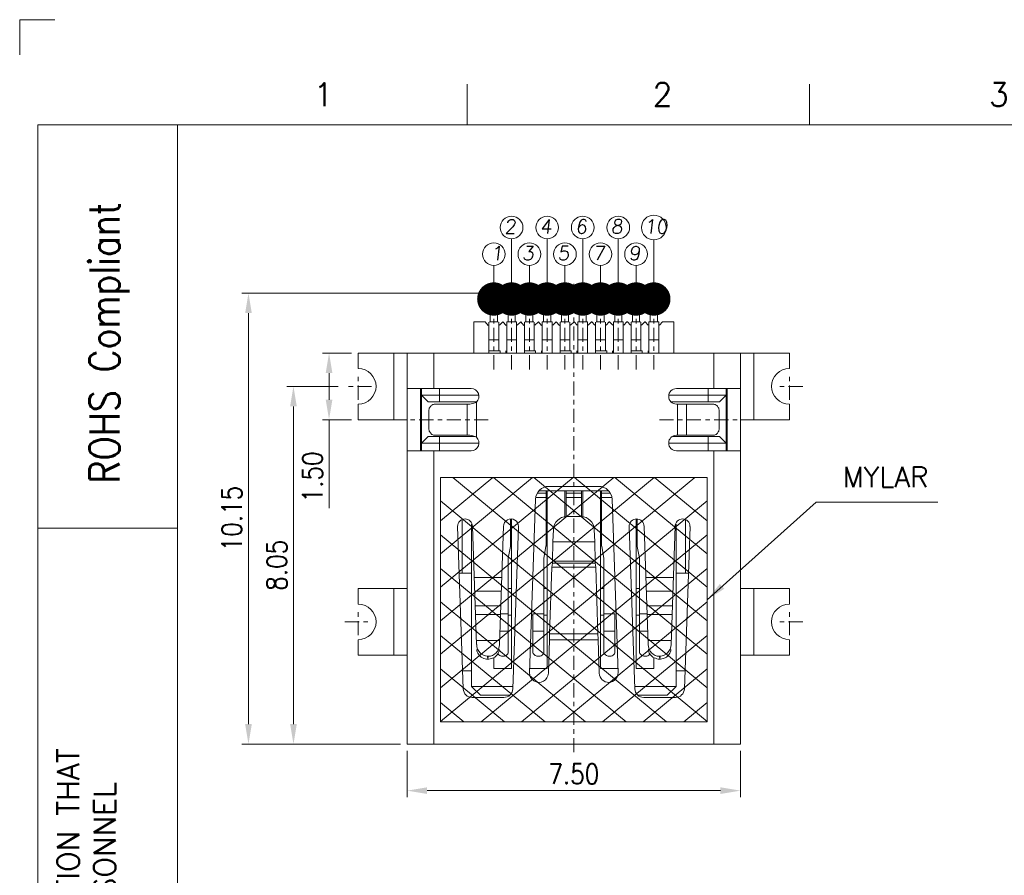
# Model space of a CAD drawing. Header units: inches. Extents: x -964.6 to -898.3, y 1271 to 1317.9.
# Tile 3 of 13: x -964.6 to -942.5, y 1298.6 to 1317.9. Entities that reach past the tile are written whole.
import ezdxf
from ezdxf.enums import TextEntityAlignment as Align

# ---------------------------------------------------------------- set-up
doc = ezdxf.new("R2010")
doc.units = ezdxf.units.IN
doc.header["$MEASUREMENT"] = 0
doc.linetypes.add('CENTER', pattern=[10.16, 6.35, -1.27, 1.27, -1.27])
for name, color, linetype in [('371', 7, 'Continuous'), ('\\M+2B9CF\\M+2AED8', 7, 'Continuous'), ('中心线', 1, 'CENTER'), ('实体线', 2, 'Continuous'), ('文字说明', 4, 'Continuous')]:
    doc.layers.add(name, color=color, linetype=linetype)
doc.layers.add('OTHER', color=3, linetype='Continuous', lineweight=9)
doc.layers.add('尺寸标注', color=3, linetype='Continuous', lineweight=13)
doc.styles.add('DIM', font='romans.shx', dxfattribs={"width": 0.8})
doc.styles.add('ROMANS', font='romans', dxfattribs={"width": 0.85})
doc.styles.get("Standard").update_dxf_attribs({"font": 'txt', "bigfont": 'gbcbig.shx'})
doc.dimstyles.new('DIM', dxfattribs={"dimscale": 2.5, "dimtxt": 0.15, "dimasz": 0.15, "dimexe": 0.05, "dimexo": 0.05, "dimgap": 0.05, "dimtad": 1, "dimzin": 0, "dimdsep": 46, "dimtxsty": 'ROMANS', "dimcen": 0.09, "dimadec": 0, "dimazin": 0, "dimtfac": 1, "dimtmove": 0, "dimatfit": 3, "dimfxl": 0, "dimtolj": 1, "dimtzin": 0, "dimlwd": 13, "dimlwe": 13, "dimarcsym": 0})
doc.dimstyles.get("Standard").update_dxf_attribs({"dimtxt": 3, "dimasz": 3, "dimexe": 0.6, "dimexo": 0.6, "dimgap": 0.3, "dimtad": 0, "dimtoh": 1, "dimzin": 0, "dimdsep": 46, "dimtxsty": 'ROMANS', "dimcen": 0.3, "dimclrd": 3, "dimclre": 3, "dimclrt": 3, "dimadec": 0, "dimazin": 0, "dimtfac": 1, "dimtofl": 0, "dimtmove": 0, "dimatfit": 3, "dimfxl": 0, "dimtolj": 1, "dimtzin": 0, "dimlwd": 15, "dimlwe": 15, "dimarcsym": 0})

# ---------------------------------------------------------------- blocks, each defined once
blk = doc.blocks.new('fsrwrs87sd')
at = {"layer": '\\M+2B9CF\\M+2AED8', "lineweight": 20}
for p, q in [((-1099.254, 1313.822), (-1099.254, 1312.7)), ((-1089.87, 1313.822), (-1089.87, 1312.7)), ((-1111.026, 1312.7), (-1111.026, 1261.302)), ((-1111.026, 1312.7), (-1033.564, 1312.7)), ((-1107.195, 1312.7), (-1107.195, 1261.302)), ((-1111.026, 1301.644), (-1107.195, 1301.644))]:
    blk.add_line(p, q, dxfattribs=at)
at = {"layer": '\\M+2B9CF\\M+2AED8', "lineweight": 20, "style": 'ROMANS'}
for s, p in [('1', (-1103.468, 1313.215)), ('2', (-1094.168, 1313.215)), ('3', (-1084.948, 1313.215))]:
    blk.add_text(s, height=0.64, dxfattribs=at).set_placement(p)
at = {"layer": '\\M+2B9CF\\M+2AED8', "linetype": 'Continuous', "insert": (-1109.616, 1302.865), "char_height": 0.828, "width": 31.58752, "attachment_point": 1, "rotation": 90, "style": 'ROMANS'}
blk.add_mtext('ROHS Compliant', dxfattribs=at)
at = {"layer": '\\M+2B9CF\\M+2AED8', "lineweight": 13, "insert": (-1110.495, 1261.689), "char_height": 0.6, "width": 50.17892, "attachment_point": 1, "rotation": 90}
blk.add_mtext('{\\Fromans|c134;THIS INFORMATION IS CONFIDENTIAL AND IS DISCLOSED TO YOU ON CONDITION THAT \\PNO FURTHER DISCLOSURE IS MADE BY YOU TO OTHER THAN TETULL  PERSONNEL\\PWITHOUT WRITTEN AUTHORIZATION FROM TETULL LTD.}', dxfattribs=at)
at = {"layer": '\\M+2B9CF\\M+2AED8', "lineweight": 20, "style": 'DIM', "oblique": 10, "width": 0.8}
for tag, p in [('1', (-1043.048, 1262.93)), ('A4', (-1042.716, 1261.833)), ('1OF1', (-1038.378, 1261.833)), ('A', (-1034.63, 1261.833))]:
    blk.add_attdef(tag, text='', height=0.462, dxfattribs=at).set_placement(p, align=Align.MIDDLE_CENTER)
blk = doc.blocks.new('fs2fds2e2')
at = {"layer": '371', "color": 6}
blk.add_blockref('fsrwrs87sd', (0, 0), dxfattribs=at)
blk = doc.blocks.new('FAFDSA')
at = {"layer": 'OTHER'}
for p, q in [((243.696, 139.521), (243.696, 145.021)), ((243.696, 145.021), (249.696, 145.021)), ((244.877, 145.021), (243.696, 144.044)), ((245.77, 145.021), (243.696, 143.305)), ((246.682, 145.021), (243.696, 142.551)), ((247.594, 145.021), (243.696, 141.796)), ((248.506, 145.021), (243.696, 141.042)), ((249.418, 145.021), (243.696, 140.287)), ((243.974, 145.021), (249.696, 140.287)), ((244.886, 145.021), (249.696, 141.042)), ((245.798, 145.021), (249.696, 141.796)), ((246.71, 145.021), (249.696, 142.551)), ((247.622, 145.021), (249.696, 143.305)), ((248.515, 145.021), (249.696, 144.044)), ((249.696, 145.021), (249.696, 139.521)), ((243.696, 144.496), (249.696, 139.533)), ((249.696, 144.496), (243.696, 139.533)), ((243.696, 143.73), (248.784, 139.521)), ((249.696, 143.73), (244.608, 139.521)), ((243.696, 142.976), (247.872, 139.521)), ((249.696, 142.976), (245.52, 139.521)), ((243.696, 142.221), (246.96, 139.521)), ((249.696, 142.221), (246.432, 139.521)), ((243.696, 141.467), (246.048, 139.521)), ((249.696, 141.467), (247.344, 139.521)), ((243.696, 140.712), (245.136, 139.521)), ((249.696, 140.712), (248.256, 139.521)), ((243.696, 139.958), (244.224, 139.521)), ((249.696, 139.958), (249.168, 139.521)), ((243.696, 139.521), (249.696, 139.521))]:
    blk.add_line(p, q, dxfattribs=at)
blk = doc.blocks.new('*D9')
at = {"layer": 'DEFPOINTS', "color": 0, "transparency": 16777216}
for p in [(-955.886, 1301.592), (-948.386, 1301.592), (-948.386, 1300.546)]:
    blk.add_point(p, dxfattribs=at)
at = {"layer": '尺寸标注', "color": 0, "lineweight": 13, "transparency": 16777216}
for p, q in [((-955.886, 1301.442), (-955.886, 1300.396)), ((-948.386, 1301.442), (-948.386, 1300.396)), ((-955.436, 1300.546), (-948.836, 1300.546))]:
    blk.add_line(p, q, dxfattribs=at)
at = {"layer": '尺寸标注', "color": 0, "transparency": 16777216}
for points in [[(-955.436, 1300.621), (-955.436, 1300.471), (-955.886, 1300.546)], [(-948.836, 1300.621), (-948.836, 1300.471), (-948.386, 1300.546)]]:
    blk.add_solid(points, dxfattribs=at)
at = {"layer": '尺寸标注', "color": 0, "lineweight": 13, "transparency": 16777216, "insert": (-952.136, 1300.921), "char_height": 0.45, "attachment_point": 5, "style": 'ROMANS'}
blk.add_mtext('\\A1;7.50', dxfattribs=at)
blk = doc.blocks.new('*D10')
at = {"layer": 'DEFPOINTS', "color": 0, "transparency": 16777216}
for p in [(-958.444, 1309.642), (-957.286, 1309.642), (-955.886, 1301.592)]:
    blk.add_point(p, dxfattribs=at)
at = {"layer": '尺寸标注', "color": 0, "lineweight": 13, "transparency": 16777216}
for p, q in [((-957.436, 1309.642), (-958.594, 1309.642)), ((-958.444, 1302.042), (-958.444, 1309.192)), ((-956.036, 1301.592), (-958.594, 1301.592))]:
    blk.add_line(p, q, dxfattribs=at)
at = {"layer": '尺寸标注', "color": 0, "transparency": 16777216}
for points in [[(-958.519, 1309.192), (-958.369, 1309.192), (-958.444, 1309.642)], [(-958.519, 1302.042), (-958.369, 1302.042), (-958.444, 1301.592)]]:
    blk.add_solid(points, dxfattribs=at)
at = {"layer": '尺寸标注', "color": 0, "lineweight": 13, "transparency": 16777216, "insert": (-958.819, 1305.617), "char_height": 0.45, "attachment_point": 5, "rotation": 90, "style": 'ROMANS'}
blk.add_mtext('\\A1;8.05', dxfattribs=at)
blk = doc.blocks.new('*D11')
at = {"layer": 'DEFPOINTS', "color": 0, "transparency": 16777216}
for p in [(-959.456, 1311.742), (-954.016, 1311.742), (-955.886, 1301.592)]:
    blk.add_point(p, dxfattribs=at)
at = {"layer": '尺寸标注', "color": 0, "lineweight": 13, "transparency": 16777216}
for p, q in [((-954.166, 1311.742), (-959.606, 1311.742)), ((-959.456, 1302.042), (-959.456, 1311.292)), ((-956.036, 1301.592), (-959.606, 1301.592))]:
    blk.add_line(p, q, dxfattribs=at)
at = {"layer": '尺寸标注', "color": 0, "transparency": 16777216}
for points in [[(-959.531, 1311.292), (-959.381, 1311.292), (-959.456, 1311.742)], [(-959.531, 1302.042), (-959.381, 1302.042), (-959.456, 1301.592)]]:
    blk.add_solid(points, dxfattribs=at)
at = {"layer": '尺寸标注', "color": 0, "lineweight": 13, "transparency": 16777216, "insert": (-959.831, 1306.667), "char_height": 0.45, "attachment_point": 5, "rotation": 90, "style": 'ROMANS'}
blk.add_mtext('\\A1;10.15', dxfattribs=at)
blk = doc.blocks.new('*D7')
at = {"layer": 'DEFPOINTS', "color": 0, "transparency": 16777216}
for p in [(-956.986, 1310.392), (-957.643, 1308.892), (-956.986, 1308.892)]:
    blk.add_point(p, dxfattribs=at)
at = {"layer": '尺寸标注', "color": 0, "lineweight": 13, "transparency": 16777216}
for p, q in [((-957.136, 1310.392), (-957.793, 1310.392)), ((-957.643, 1309.942), (-957.643, 1309.342)), ((-957.136, 1308.892), (-957.793, 1308.892)), ((-957.643, 1308.892), (-957.643, 1306.899))]:
    blk.add_line(p, q, dxfattribs=at)
at = {"layer": '尺寸标注', "color": 0, "transparency": 16777216}
for points in [[(-957.718, 1309.942), (-957.568, 1309.942), (-957.643, 1310.392)], [(-957.718, 1309.342), (-957.568, 1309.342), (-957.643, 1308.892)]]:
    blk.add_solid(points, dxfattribs=at)
at = {"layer": '尺寸标注', "color": 0, "lineweight": 13, "transparency": 16777216, "insert": (-958.018, 1307.604), "char_height": 0.45, "attachment_point": 5, "rotation": 90, "style": 'ROMANS'}
blk.add_mtext('\\A1;1.50', dxfattribs=at)

msp = doc.modelspace()

# ---------------------------------------------------------------- linework, layer by layer
at = {"layer": 'DEFPOINTS', "lineweight": 20}
for p in [(-964.603, 1317.102), (-963.814, 1317.892)]:
    msp.add_line(p, (-964.603, 1317.892), dxfattribs=at)
at = {"layer": '中心线', "lineweight": 13, "ltscale": 0.05}
for p, q in [((-952.736, 1310.024), (-952.736, 1312.302)), ((-952.336, 1310.024), (-952.336, 1312.302)), ((-951.936, 1310.024), (-951.936, 1312.302)), ((-951.536, 1310.024), (-951.536, 1312.138)), ((-953.936, 1310.024), (-953.936, 1311.984)), ((-953.536, 1310.024), (-953.536, 1312.033)), ((-953.136, 1310.024), (-953.136, 1312.132)), ((-952.136, 1301.409), (-952.136, 1311.952)), ((-951.136, 1310.024), (-951.136, 1312.107)), ((-950.736, 1310.024), (-950.736, 1312.102)), ((-950.336, 1310.024), (-950.336, 1312.102)), ((-956.986, 1309.342), (-956.986, 1309.942)), ((-947.286, 1309.342), (-947.286, 1309.942)), ((-956.686, 1309.642), (-957.286, 1309.642)), ((-946.986, 1309.642), (-947.586, 1309.642)), ((-954.061, 1308.892), (-955.886, 1308.892)), ((-950.21, 1308.892), (-948.386, 1308.892)), ((-956.986, 1304.042), (-956.986, 1304.642)), ((-947.286, 1304.042), (-947.286, 1304.642)), ((-957.286, 1304.342), (-956.686, 1304.342)), ((-946.986, 1304.342), (-947.586, 1304.342))]:
    msp.add_line(p, q, dxfattribs=at)
at = {"layer": '实体线', "lineweight": 15}
for p, q in [((-954.016, 1311.092), (-954.016, 1311.792)), ((-954.016, 1311.792), (-953.856, 1311.792)), ((-953.856, 1311.092), (-953.856, 1311.792)), ((-953.616, 1311.092), (-953.616, 1311.792)), ((-953.616, 1311.792), (-953.456, 1311.792)), ((-953.456, 1311.092), (-953.456, 1311.792)), ((-953.216, 1311.092), (-953.216, 1311.792)), ((-953.216, 1311.792), (-953.056, 1311.792)), ((-953.056, 1311.092), (-953.056, 1311.792)), ((-952.816, 1311.092), (-952.816, 1311.792)), ((-952.816, 1311.792), (-952.656, 1311.792)), ((-952.656, 1311.092), (-952.656, 1311.792)), ((-952.416, 1311.092), (-952.416, 1311.792)), ((-952.416, 1311.792), (-952.256, 1311.792)), ((-952.256, 1311.092), (-952.256, 1311.792)), ((-952.016, 1311.092), (-952.016, 1311.792)), ((-952.016, 1311.792), (-951.856, 1311.792)), ((-951.856, 1311.092), (-951.856, 1311.792)), ((-951.616, 1311.092), (-951.616, 1311.792)), ((-951.616, 1311.792), (-951.456, 1311.792)), ((-951.456, 1311.092), (-951.456, 1311.792)), ((-951.216, 1311.092), (-951.216, 1311.792)), ((-951.216, 1311.792), (-951.056, 1311.792)), ((-951.056, 1311.092), (-951.056, 1311.792)), ((-950.816, 1311.092), (-950.816, 1311.792)), ((-950.816, 1311.792), (-950.656, 1311.792)), ((-950.656, 1311.092), (-950.656, 1311.792)), ((-950.416, 1311.092), (-950.416, 1311.792)), ((-950.416, 1311.792), (-950.256, 1311.792)), ((-950.256, 1311.092), (-950.256, 1311.792)), ((-954.016, 1311.292), (-953.856, 1311.292)), ((-953.616, 1311.292), (-953.456, 1311.292)), ((-953.216, 1311.292), (-953.056, 1311.292)), ((-952.816, 1311.292), (-952.656, 1311.292)), ((-952.416, 1311.292), (-952.256, 1311.292)), ((-952.016, 1311.292), (-951.856, 1311.292)), ((-951.616, 1311.292), (-951.456, 1311.292)), ((-951.216, 1311.292), (-951.056, 1311.292)), ((-950.816, 1311.292), (-950.656, 1311.292)), ((-950.416, 1311.292), (-950.256, 1311.292)), ((-954.386, 1310.392), (-954.386, 1311.092)), ((-954.386, 1311.092), (-954.131, 1311.092)), ((-954.06, 1311.014), (-954.131, 1311.092)), ((-954.046, 1311.088), (-954.046, 1310.392)), ((-954.035, 1311.092), (-953.837, 1311.092)), ((-953.826, 1311.088), (-953.826, 1310.442)), ((-953.731, 1311.092), (-953.811, 1311.019)), ((-953.66, 1311.014), (-953.731, 1311.092)), ((-953.646, 1311.092), (-953.646, 1310.407)), ((-953.646, 1311.092), (-953.426, 1311.092)), ((-953.426, 1311.092), (-953.426, 1310.392)), ((-953.331, 1311.092), (-953.411, 1311.019)), ((-953.26, 1311.014), (-953.331, 1311.092)), ((-953.246, 1311.088), (-953.246, 1310.392)), ((-953.235, 1311.092), (-953.037, 1311.092)), ((-953.026, 1311.088), (-953.026, 1310.442)), ((-952.931, 1311.092), (-953.011, 1311.019)), ((-952.86, 1311.014), (-952.931, 1311.092)), ((-952.846, 1311.092), (-952.846, 1310.407)), ((-952.846, 1311.092), (-952.626, 1311.092)), ((-952.626, 1311.092), (-952.626, 1310.392)), ((-952.531, 1311.092), (-952.611, 1311.019)), ((-952.46, 1311.014), (-952.531, 1311.092)), ((-952.446, 1311.088), (-952.446, 1310.392)), ((-952.435, 1311.092), (-952.237, 1311.092)), ((-952.226, 1311.088), (-952.226, 1310.442)), ((-952.131, 1311.092), (-952.211, 1311.019)), ((-952.061, 1311.022), (-952.131, 1311.092)), ((-952.046, 1311.092), (-952.046, 1310.407)), ((-952.046, 1311.092), (-951.826, 1311.092)), ((-951.826, 1311.092), (-951.826, 1310.392)), ((-951.741, 1311.092), (-951.811, 1311.022)), ((-951.741, 1311.092), (-951.731, 1311.092)), ((-951.661, 1311.022), (-951.731, 1311.092)), ((-951.646, 1311.088), (-951.646, 1310.392)), ((-951.635, 1311.092), (-951.437, 1311.092)), ((-951.426, 1311.088), (-951.426, 1310.442)), ((-951.341, 1311.092), (-951.411, 1311.022)), ((-951.341, 1311.092), (-951.331, 1311.092)), ((-951.261, 1311.022), (-951.331, 1311.092)), ((-951.246, 1311.092), (-951.246, 1310.407)), ((-951.246, 1311.092), (-951.026, 1311.092)), ((-951.026, 1311.092), (-951.026, 1310.392)), ((-950.941, 1311.092), (-951.011, 1311.022)), ((-950.941, 1311.092), (-950.931, 1311.092)), ((-950.861, 1311.022), (-950.931, 1311.092)), ((-950.846, 1311.088), (-950.846, 1310.392)), ((-950.835, 1311.092), (-950.637, 1311.092)), ((-950.626, 1311.088), (-950.626, 1310.442)), ((-950.541, 1311.092), (-950.611, 1311.022)), ((-950.541, 1311.092), (-950.531, 1311.092)), ((-950.461, 1311.022), (-950.531, 1311.092)), ((-950.446, 1311.092), (-950.446, 1310.407)), ((-950.446, 1311.092), (-950.226, 1311.092)), ((-950.226, 1311.092), (-950.226, 1310.392)), ((-950.141, 1311.092), (-950.211, 1311.022)), ((-950.141, 1311.092), (-949.886, 1311.092)), ((-949.886, 1310.392), (-949.886, 1311.092)), ((-954.046, 1310.692), (-953.826, 1310.692)), ((-953.646, 1310.692), (-953.426, 1310.692)), ((-953.246, 1310.692), (-953.026, 1310.692)), ((-952.846, 1310.692), (-952.626, 1310.692)), ((-952.446, 1310.692), (-952.226, 1310.692)), ((-952.046, 1310.692), (-951.826, 1310.692)), ((-951.646, 1310.692), (-951.426, 1310.692)), ((-951.246, 1310.692), (-951.026, 1310.692)), ((-950.846, 1310.692), (-950.626, 1310.692)), ((-950.446, 1310.692), (-950.226, 1310.692)), ((-956.986, 1310.042), (-956.986, 1310.392)), ((-956.986, 1310.392), (-947.286, 1310.392)), ((-956.186, 1310.392), (-956.186, 1308.892)), ((-955.886, 1301.592), (-955.886, 1310.392)), ((-955.286, 1310.392), (-955.286, 1309.592)), ((-954.046, 1310.442), (-953.796, 1310.442)), ((-953.796, 1310.442), (-953.796, 1310.407)), ((-953.666, 1310.442), (-953.666, 1310.407)), ((-953.246, 1310.442), (-952.996, 1310.442)), ((-952.996, 1310.442), (-952.996, 1310.407)), ((-952.866, 1310.442), (-952.866, 1310.407)), ((-952.446, 1310.442), (-952.196, 1310.442)), ((-952.196, 1310.442), (-952.196, 1310.407)), ((-952.066, 1310.442), (-952.066, 1310.407)), ((-951.646, 1310.442), (-951.396, 1310.442)), ((-951.396, 1310.442), (-951.396, 1310.407)), ((-951.266, 1310.442), (-951.266, 1310.407)), ((-950.846, 1310.442), (-950.596, 1310.442)), ((-950.596, 1310.442), (-950.596, 1310.407)), ((-950.466, 1310.442), (-950.466, 1310.407)), ((-948.986, 1310.392), (-948.986, 1309.592)), ((-948.386, 1301.592), (-948.386, 1310.392)), ((-948.086, 1310.392), (-948.086, 1308.892)), ((-947.286, 1310.042), (-947.286, 1310.392)), ((-955.886, 1309.592), (-954.446, 1309.592)), ((-955.586, 1308.192), (-955.586, 1309.592)), ((-955.561, 1308.192), (-955.561, 1309.592)), ((-955.161, 1309.592), (-955.161, 1309.292)), ((-948.386, 1309.592), (-949.826, 1309.592)), ((-949.111, 1309.592), (-949.111, 1309.292)), ((-948.711, 1309.592), (-948.711, 1308.192)), ((-948.686, 1308.192), (-948.686, 1309.592)), ((-955.561, 1309.442), (-955.411, 1309.292)), ((-955.561, 1309.442), (-954.28, 1309.442)), ((-955.411, 1309.292), (-954.328, 1309.292)), ((-954.328, 1309.288), (-954.328, 1308.496)), ((-949.991, 1309.442), (-948.711, 1309.442)), ((-949.947, 1309.292), (-948.861, 1309.292)), ((-948.861, 1309.292), (-948.711, 1309.442)), ((-956.986, 1308.892), (-956.986, 1309.242)), ((-955.398, 1309.092), (-955.398, 1308.692)), ((-954.504, 1309.242), (-955.257, 1309.242)), ((-954.533, 1309.242), (-954.533, 1308.542)), ((-949.007, 1309.242), (-949.826, 1309.242)), ((-949.806, 1309.242), (-949.806, 1308.542)), ((-949.601, 1309.242), (-949.601, 1308.542)), ((-948.866, 1308.692), (-948.866, 1309.092)), ((-947.286, 1308.892), (-947.286, 1309.242)), ((-956.986, 1308.892), (-955.886, 1308.892)), ((-948.386, 1308.892), (-947.286, 1308.892)), ((-955.561, 1308.362), (-955.411, 1308.512)), ((-954.362, 1308.512), (-955.411, 1308.512)), ((-955.257, 1308.542), (-954.504, 1308.542)), ((-955.161, 1308.192), (-955.161, 1308.512)), ((-948.861, 1308.512), (-949.898, 1308.512)), ((-949.826, 1308.542), (-949.007, 1308.542)), ((-949.111, 1308.192), (-949.111, 1308.512)), ((-948.861, 1308.512), (-948.711, 1308.362)), ((-955.886, 1308.192), (-954.446, 1308.192)), ((-954.278, 1308.362), (-955.561, 1308.362)), ((-955.286, 1308.192), (-955.286, 1301.592)), ((-948.711, 1308.362), (-949.999, 1308.362)), ((-948.386, 1308.192), (-949.826, 1308.192)), ((-948.986, 1308.192), (-948.986, 1301.592)), ((-951.365, 1307.292), (-952.907, 1307.292)), ((-952.761, 1306.071), (-952.761, 1307.292)), ((-952.736, 1307.292), (-952.736, 1303.292)), ((-951.576, 1307.392), (-952.696, 1307.392)), ((-952.336, 1306.7), (-952.336, 1307.292)), ((-952.311, 1306.711), (-952.311, 1307.292)), ((-951.961, 1306.711), (-951.961, 1307.292)), ((-951.936, 1307.292), (-951.936, 1306.7)), ((-951.536, 1303.292), (-951.536, 1307.292)), ((-951.511, 1306.071), (-951.511, 1307.292)), ((-952.996, 1307.102), (-953.132, 1303.195)), ((-952.996, 1307.143), (-952.761, 1307.143)), ((-952.954, 1307.242), (-952.761, 1307.242)), ((-952.311, 1307.242), (-951.961, 1307.242)), ((-952.311, 1307.143), (-951.961, 1307.143)), ((-951.511, 1307.242), (-951.318, 1307.242)), ((-951.511, 1307.143), (-951.276, 1307.143)), ((-951.139, 1303.195), (-951.276, 1307.102)), ((-954.65, 1306.631), (-954.65, 1305.442)), ((-953.561, 1306.652), (-953.561, 1306.071)), ((-953.536, 1306.655), (-953.536, 1303.292)), ((-952.296, 1306.711), (-951.976, 1306.711)), ((-950.736, 1303.292), (-950.736, 1306.654)), ((-950.711, 1306.653), (-950.711, 1306.071)), ((-949.621, 1306.631), (-949.621, 1305.442)), ((-954.623, 1302.835), (-954.75, 1306.492)), ((-954.436, 1306.54), (-954.436, 1302.892)), ((-954.322, 1303.831), (-954.416, 1306.492)), ((-953.809, 1303.836), (-953.716, 1306.498)), ((-953.382, 1306.486), (-953.509, 1302.835)), ((-952.605, 1306.147), (-952.596, 1306.421)), ((-951.666, 1306.147), (-951.676, 1306.421)), ((-950.763, 1302.835), (-950.89, 1306.491)), ((-950.462, 1303.836), (-950.556, 1306.492)), ((-949.949, 1303.831), (-949.856, 1306.498)), ((-949.836, 1306.542), (-949.836, 1302.892)), ((-949.521, 1306.492), (-949.649, 1302.835)), ((-953.611, 1305.774), (-953.564, 1306.037)), ((-952.811, 1305.774), (-952.764, 1306.037)), ((-952.605, 1306.147), (-952.612, 1305.71)), ((-952.605, 1306.147), (-951.666, 1306.147)), ((-951.666, 1306.147), (-951.659, 1305.71)), ((-951.508, 1306.037), (-951.461, 1305.774)), ((-950.708, 1306.037), (-950.661, 1305.774)), ((-953.611, 1303.664), (-953.611, 1305.774)), ((-952.811, 1303.664), (-952.811, 1305.774)), ((-952.614, 1305.663), (-952.612, 1305.71)), ((-952.612, 1305.71), (-951.659, 1305.71)), ((-951.658, 1305.663), (-951.659, 1305.71)), ((-951.461, 1303.664), (-951.461, 1305.774)), ((-950.661, 1303.664), (-950.661, 1305.774)), ((-952.68, 1304.077), (-952.628, 1305.571)), ((-952.628, 1305.571), (-952.614, 1305.663)), ((-952.628, 1305.571), (-951.644, 1305.571)), ((-952.614, 1305.663), (-951.658, 1305.663)), ((-951.644, 1305.571), (-951.658, 1305.663)), ((-951.592, 1304.077), (-951.644, 1305.571)), ((-954.714, 1305.442), (-954.436, 1305.442)), ((-953.756, 1305.342), (-954.375, 1305.342)), ((-949.896, 1305.342), (-950.515, 1305.342)), ((-949.836, 1305.442), (-949.558, 1305.442)), ((-955.886, 1305.092), (-956.986, 1305.092)), ((-956.986, 1305.092), (-956.986, 1304.742)), ((-956.186, 1305.092), (-956.186, 1303.592)), ((-953.536, 1305.092), (-953.611, 1305.092)), ((-952.736, 1305.092), (-952.811, 1305.092)), ((-951.461, 1305.092), (-951.536, 1305.092)), ((-950.661, 1305.092), (-950.736, 1305.092)), ((-948.386, 1305.092), (-947.286, 1305.092)), ((-948.086, 1303.592), (-948.086, 1305.092)), ((-947.286, 1304.742), (-947.286, 1305.092)), ((-953.767, 1305.035), (-954.365, 1305.035)), ((-949.907, 1305.035), (-950.505, 1305.035)), ((-953.779, 1304.703), (-954.353, 1304.703)), ((-949.919, 1304.703), (-950.493, 1304.703)), ((-953.786, 1304.508), (-954.346, 1304.508)), ((-953.786, 1304.524), (-953.611, 1304.524)), ((-953.611, 1304.492), (-953.536, 1304.492)), ((-953.061, 1304.492), (-953.087, 1304.492)), ((-953.061, 1304.524), (-952.811, 1304.524)), ((-953.061, 1304.524), (-953.061, 1303.664)), ((-952.736, 1304.492), (-952.811, 1304.492)), ((-951.461, 1304.492), (-951.536, 1304.492)), ((-951.461, 1304.524), (-951.211, 1304.524)), ((-951.211, 1304.524), (-951.211, 1303.664)), ((-950.661, 1304.492), (-950.736, 1304.492)), ((-950.661, 1304.524), (-950.486, 1304.524)), ((-949.926, 1304.508), (-950.486, 1304.508)), ((-956.986, 1303.942), (-956.986, 1303.592)), ((-953.799, 1304.136), (-953.611, 1304.136)), ((-953.061, 1304.136), (-952.811, 1304.136)), ((-952.708, 1303.195), (-952.682, 1303.942)), ((-952.68, 1304.077), (-952.682, 1303.952)), ((-952.682, 1303.952), (-952.682, 1303.942)), ((-952.682, 1303.942), (-951.59, 1303.942)), ((-952.68, 1304.077), (-951.592, 1304.077)), ((-951.592, 1304.077), (-951.59, 1303.952)), ((-951.59, 1303.952), (-951.59, 1303.942)), ((-951.59, 1303.942), (-951.564, 1303.195)), ((-951.461, 1304.136), (-951.211, 1304.136)), ((-950.661, 1304.136), (-950.473, 1304.136)), ((-947.286, 1303.592), (-947.286, 1303.942)), ((-953.806, 1303.924), (-954.326, 1303.924)), ((-949.946, 1303.924), (-950.466, 1303.924)), ((-955.886, 1303.592), (-956.986, 1303.592)), ((-954.061, 1303.569), (-954.076, 1303.569)), ((-954.076, 1303.569), (-954.068, 1303.507)), ((-954.068, 1303.507), (-954.061, 1303.569)), ((-953.936, 1303.292), (-953.936, 1303.54)), ((-950.336, 1303.54), (-950.336, 1303.292)), ((-950.196, 1303.569), (-950.211, 1303.569)), ((-950.211, 1303.569), (-950.203, 1303.507)), ((-950.203, 1303.507), (-950.196, 1303.569)), ((-948.386, 1303.592), (-947.286, 1303.592)), ((-953.936, 1303.292), (-953.536, 1303.292)), ((-953.129, 1303.292), (-952.736, 1303.292)), ((-951.536, 1303.292), (-951.143, 1303.292)), ((-950.736, 1303.292), (-950.336, 1303.292)), ((-954.436, 1303.242), (-954.637, 1303.242)), ((-949.635, 1303.242), (-949.836, 1303.242)), ((-954.436, 1302.892), (-954.236, 1302.692)), ((-953.507, 1302.892), (-954.436, 1302.892)), ((-949.836, 1302.892), (-950.765, 1302.892)), ((-950.036, 1302.692), (-949.836, 1302.892)), ((-953.709, 1302.642), (-954.423, 1302.642)), ((-953.586, 1302.692), (-954.236, 1302.692)), ((-950.036, 1302.692), (-950.686, 1302.692)), ((-949.849, 1302.642), (-950.563, 1302.642)), ((-955.886, 1301.592), (-948.386, 1301.592))]:
    msp.add_line(p, q, dxfattribs=at)
for centre, radius, start, end in [((-956.986, 1309.642), 0.4, 270, 90), ((-947.286, 1309.642), 0.4, 90, 270), ((-954.446, 1309.417), 0.175, 312.4222, 90), ((-949.826, 1309.417), 0.175, 90, 270), ((-954.446, 1308.367), 0.175, 270, 47.5778), ((-949.826, 1308.367), 0.175, 90, 270), ((-952.696, 1307.092), 0.3, 90, 178), ((-951.576, 1307.092), 0.3, 2, 90), ((-954.583, 1306.492), 0.167, 0, 180), ((-953.549, 1306.492), 0.167, 358, 180), ((-952.296, 1306.411), 0.3, 90, 178.0099), ((-951.976, 1306.411), 0.3, 1.9901, 90), ((-949.689, 1306.492), 0.167, 0, 180), ((-956.986, 1304.342), 0.4, 270, 90), ((-947.286, 1304.342), 0.4, 90, 270), ((-952.92, 1303.194), 0.212, 178, 358), ((-951.352, 1303.194), 0.212, 182, 2), ((-954.423, 1302.842), 0.2, 182, 270), ((-953.709, 1302.842), 0.2, 270, 358), ((-950.563, 1302.842), 0.2, 182, 270), ((-949.849, 1302.842), 0.2, 270, 358)]:
    msp.add_arc(centre, radius, start, end, dxfattribs=at)
for centre, major_axis, start_param, end_param in [((-954.077, 1303.84), (-0.009, 0.27), 7.854527, 9.393361), ((-954.059, 1303.845), (-0.01, -0.276), 6.314602, 7.853436), ((-950.213, 1303.845), (-0.01, 0.276), 7.854527, 9.393361), ((-950.194, 1303.84), (-0.009, -0.27), 6.314602, 7.853436)]:
    msp.add_ellipse(centre, major_axis=major_axis, ratio=0.90623, start_param=start_param, end_param=end_param, dxfattribs=at)
for points, start_tangent, end_tangent in [([(-954.442, 1309.247), (-954.382, 1309.262), (-954.328, 1309.288)], (0.985844, 0.167662), (0.8566, 0.515982)), ([(-955.257, 1309.242), (-955.327, 1309.222), (-955.379, 1309.167), (-955.398, 1309.092)], (-1, 0), (0, -1)), ([(-954.504, 1309.242), (-954.442, 1309.247)], (1, 0), (0.985844, 0.167662)), ([(-948.866, 1309.092), (-948.885, 1309.167), (-948.936, 1309.222), (-949.007, 1309.242)], (0, 1), (-1, 0)), ([(-955.398, 1308.692), (-955.379, 1308.617), (-955.327, 1308.562), (-955.257, 1308.542)], (0, -1), (1, 0)), ([(-949.007, 1308.542), (-948.936, 1308.562), (-948.885, 1308.617), (-948.866, 1308.692)], (1, 0), (0, 1)), ([(-954.328, 1308.496), (-954.382, 1308.521), (-954.442, 1308.536), (-954.504, 1308.542)], (-0.8566, 0.515982), (-1, 0)), ([(-950.556, 1306.492), (-950.605, 1306.611), (-950.725, 1306.659), (-950.843, 1306.608), (-950.89, 1306.491)], (0, 1), (0.036081, -0.999349)), ([(-953.564, 1306.037), (-953.562, 1306.048), (-953.561, 1306.06), (-953.561, 1306.071)], (0.175954, 0.984398), (0, 1)), ([(-952.764, 1306.037), (-952.762, 1306.048), (-952.761, 1306.06), (-952.761, 1306.071)], (0.175954, 0.984398), (0, 1)), ([(-951.511, 1306.071), (-951.511, 1306.06), (-951.51, 1306.048), (-951.508, 1306.037)], (0, -1), (0.175954, -0.984398)), ([(-950.711, 1306.071), (-950.711, 1306.06), (-950.71, 1306.048), (-950.708, 1306.037)], (0, -1), (0.175954, -0.984398)), ([(-954.283, 1303.614), (-954.318, 1303.722)], (-0.552027, 0.833826), (-0.035154, 0.999382)), ([(-953.813, 1303.727), (-953.849, 1303.616)], (-0.035154, -0.999382), (-0.552017, -0.833833)), ([(-950.423, 1303.616), (-950.459, 1303.727)], (-0.552017, 0.833833), (-0.035154, 0.999382)), ([(-949.953, 1303.722), (-949.989, 1303.614)], (-0.035154, -0.999382), (-0.552027, -0.833826)), ([(-954.194, 1303.535), (-954.283, 1303.614)], (-0.889389, 0.45715), (-0.552027, 0.833826)), ([(-954.068, 1303.505), (-954.194, 1303.535)], (-1, 0), (-0.889389, 0.45715)), ([(-954.047, 1303.506), (-954.068, 1303.505)], (-0.997072, -0.07647), (-1, 0)), ([(-953.849, 1303.616), (-953.94, 1303.536), (-954.047, 1303.506)], (-0.552017, -0.833833), (-0.997072, -0.07647)), ([(-953.611, 1303.664), (-953.651, 1303.593), (-953.744, 1303.57), (-953.821, 1303.601), (-953.85, 1303.631)], (0, -1), (-0.551777, 0.833991)), ([(-952.811, 1303.664), (-952.851, 1303.593), (-952.944, 1303.57), (-953.021, 1303.601), (-953.061, 1303.664)], (0, -1), (0, 1)), ([(-951.211, 1303.664), (-951.251, 1303.593), (-951.344, 1303.57), (-951.421, 1303.601), (-951.461, 1303.664)], (0, -1), (0, 1)), ([(-950.544, 1303.57), (-950.621, 1303.601), (-950.661, 1303.664)], (-0.994308, 0.106546), (0, 1)), ([(-950.42, 1303.629), (-950.451, 1303.593), (-950.544, 1303.57)], (-0.461415, -0.887184), (-0.994308, 0.106546)), ([(-950.331, 1303.536), (-950.423, 1303.616)], (-0.889414, 0.457102), (-0.552017, 0.833833)), ([(-950.203, 1303.505), (-950.331, 1303.536)], (-1, 0), (-0.889414, 0.457102)), ([(-950.182, 1303.506), (-950.203, 1303.505)], (-0.996956, -0.077962), (-1, 0)), ([(-949.989, 1303.614), (-950.078, 1303.535), (-950.182, 1303.506)], (-0.552027, -0.833826), (-0.996956, -0.077962))]:
    msp.add_spline(points, degree=3, dxfattribs=dict(at, start_tangent=start_tangent, end_tangent=end_tangent))
at = {"layer": '文字说明', "lineweight": 13}
for centre, radius in [((-953.536, 1313.215), 0.255), ((-952.736, 1313.215), 0.255), ((-951.936, 1313.215), 0.255), ((-951.136, 1313.215), 0.255), ((-950.336, 1313.215), 0.278), ((-953.936, 1312.616), 0.255), ((-953.136, 1312.616), 0.255), ((-952.336, 1312.616), 0.255), ((-951.536, 1312.616), 0.255), ((-950.736, 1312.616), 0.255)]:
    msp.add_circle(centre, radius, dxfattribs=at)

# ---------------------------------------------------------------- block references
at = {"layer": '371', "color": 6, "xscale": 0.8203962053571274, "yscale": 0.8203962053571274, "zscale": 0.8203962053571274}
msp.add_blockref('fs2fds2e2', (-52.711, 238.589), dxfattribs=at)
at = {"layer": '尺寸标注', "lineweight": 13}
msp.add_blockref('FAFDSA', (-1198.832, 1162.571), dxfattribs=at)

# ---------------------------------------------------------------- texts
at = {"layer": '尺寸标注', "lineweight": 13, "insert": (-946.084, 1307.834), "char_height": 0.4586, "attachment_point": 1}
msp.add_mtext('MYLAR', dxfattribs=at)
at = {"layer": '文字说明', "lineweight": 13, "oblique": 7}
for s, p in [('2', (-953.701, 1313.083)), ('4', (-952.901, 1313.083)), ('6', (-952.101, 1313.083)), ('8', (-951.301, 1313.083)), ('10', (-950.55, 1313.083)), ('3', (-953.301, 1312.483)), ('9', (-950.901, 1312.483)), ('1', (-954.001, 1312.483)), ('5', (-952.501, 1312.483)), ('7', (-951.701, 1312.483))]:
    msp.add_text(s, height=0.31, dxfattribs=at).set_placement(p)

# ---------------------------------------------------------------- dimensions: what is measured, and where the dimension line sits
at = {"layer": '尺寸标注', "lineweight": 13}
for base, p1, p2, picture, middle in [((-959.456, 1311.742), (-955.886, 1301.592), (-954.016, 1311.742), '*D11', (-959.456, 1306.667)), ((-957.643, 1308.892), (-956.986, 1310.392), (-956.986, 1308.892), '*D7', (-957.643, 1307.604)), ((-958.444, 1309.642), (-955.886, 1301.592), (-957.286, 1309.642), '*D10', (-958.444, 1305.617))]:
    dim = msp.add_linear_dim(base=base, p1=p1, p2=p2, angle=90, dimstyle='DIM', override={"dimscale": 3}, dxfattribs=at)
    dim.commit()
    dim.dimension.update_dxf_attribs({"geometry": picture, "text_midpoint": middle, "dimtype": 160})
dim = msp.add_linear_dim(base=(-948.386, 1300.546), p1=(-955.886, 1301.592), p2=(-948.386, 1301.592), dimstyle='DIM', override={"dimscale": 3}, dxfattribs=at)
dim.commit()
dim.dimension.update_dxf_attribs({"geometry": '*D9', "text_midpoint": (-952.136, 1300.546), "dimtype": 160})

# ---------------------------------------------------------------- leaders
at = {"layer": '尺寸标注', "lineweight": 13, "annotation_type": 0, "has_hookline": 1, "hookline_direction": 0, "text_width": 2.14}
msp.add_leader([(-949.136, 1304.842), (-946.684, 1307.038), (-946.234, 1307.038)], dimstyle='DIM', override={"dimscale": 3}, dxfattribs=at)
at = {"layer": '文字说明', "lineweight": 13}
for points in [[(-953.536, 1311.607), (-953.536, 1312.961)], [(-952.736, 1311.607), (-952.736, 1312.961)], [(-951.936, 1311.607), (-951.936, 1312.961)], [(-951.136, 1311.607), (-951.136, 1312.961)], [(-950.336, 1311.607), (-950.336, 1312.938)], [(-953.936, 1311.607), (-953.936, 1312.361)], [(-953.136, 1311.607), (-953.136, 1312.361)], [(-952.336, 1311.607), (-952.336, 1312.361)], [(-951.536, 1311.607), (-951.536, 1312.361)], [(-950.736, 1311.607), (-950.736, 1312.361)]]:
    msp.add_leader(points, dimstyle='Standard', override={"dimgap": 1, "dimtad": 0, "dimldrblk": 'DotSmall'}, dxfattribs=at)

doc.saveas('drawing.dxf')
